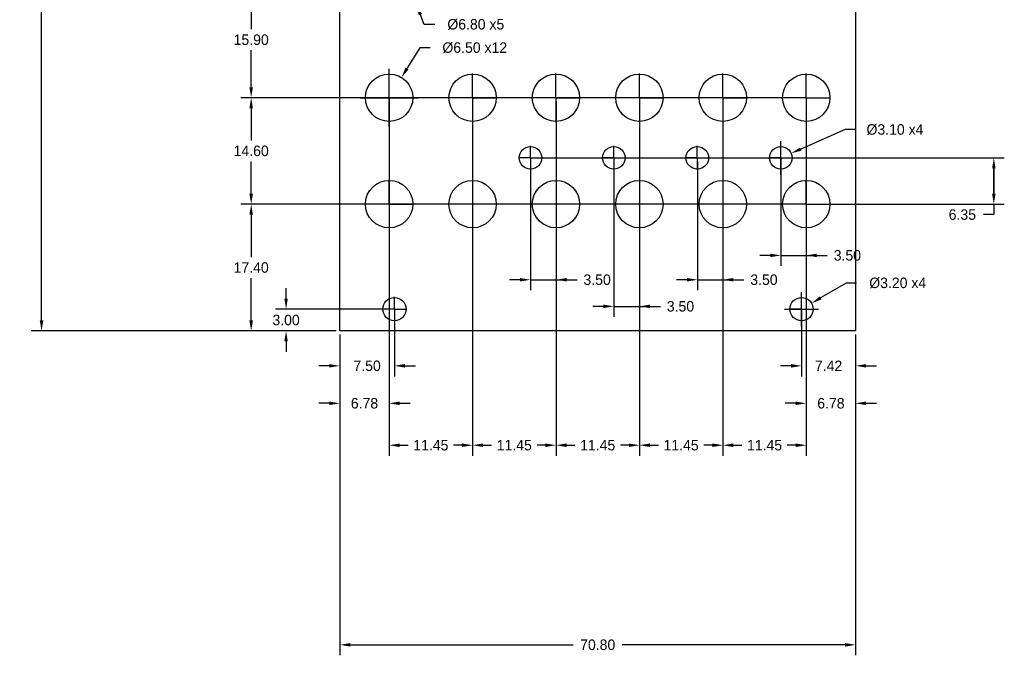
# Model space of a CAD drawing. Header units: millimetres. Extents: x -44 to 96, y -44 to 163.
# Tile 1 of 2: x -44 to 92, y -44 to 43. Entities that reach past the tile are written whole.
import ezdxf

# ---------------------------------------------------------------- set-up
doc = ezdxf.new("R2010")
doc.units = ezdxf.units.MM
doc.header["$LTSCALE"] = 10
doc.header["$MEASUREMENT"] = 0
doc.header["$PDSIZE"] = -5
doc.layers.add('Dimensions', color=1, linetype='Continuous')
doc.layers.add('Panel', color=7, linetype='Continuous')
doc.dimstyles.get("Standard").update_dxf_attribs({"dimscale": 8, "dimtxt": 0.18, "dimasz": 0.18, "dimexe": 0.18, "dimexo": 0.0625, "dimgap": 0.09, "dimtad": 0, "dimtih": 1, "dimtoh": 1, "dimzin": 0, "dimdsep": 46, "dimtxsty": 'Standard', "dimcen": -0.09, "dimadec": 0, "dimazin": 0, "dimtfac": 1, "dimtdec": 4, "dimtofl": 0, "dimtmove": 0, "dimatfit": 3, "dimfxl": 1, "dimtolj": 1, "dimtzin": 0, "dimarcsym": 0})

# ---------------------------------------------------------------- blocks, each defined once
blk = doc.blocks.new('*D143')
at = {"layer": 'Defpoints', "color": 0}
for p in [(0.34, 0), (71.14, 0), (71.14, -43.05)]:
    blk.add_point(p, dxfattribs=at)
at = {"layer": 'Dimensions', "color": 0, "lineweight": -2}
for p, q in [((0.34, -0.5), (0.34, -44.49)), ((71.14, -0.5), (71.14, -44.49)), ((1.78, -43.05), (32.38, -43.05)), ((69.7, -43.05), (39.1, -43.05))]:
    blk.add_line(p, q, dxfattribs=at)
at = {"layer": 'Dimensions', "color": 0}
for points in [[(1.78, -42.81), (1.78, -43.29), (0.34, -43.05)], [(69.7, -43.29), (69.7, -42.81), (71.14, -43.05)]]:
    blk.add_solid(points, dxfattribs=at)
at = {"layer": 'Dimensions', "color": 0, "insert": (35.74, -43.05), "char_height": 1.44, "attachment_point": 5}
blk.add_mtext('\\A1;70.80', dxfattribs=at)
blk = doc.blocks.new('*D144')
at = {"layer": 'Defpoints', "color": 0}
for p in [(-40.59, 128.5), (0.34, 128.5), (0.34, 0)]:
    blk.add_point(p, dxfattribs=at)
at = {"layer": 'Dimensions', "color": 0, "lineweight": -2}
for p, q in [((-0.16, 128.5), (-42.03, 128.5)), ((-40.59, 127.06), (-40.59, 65.69)), ((-40.59, 1.44), (-40.59, 62.81)), ((-0.16, 0), (-42.03, 0))]:
    blk.add_line(p, q, dxfattribs=at)
at = {"layer": 'Dimensions', "color": 0}
for points in [[(-40.35, 127.06), (-40.83, 127.06), (-40.59, 128.5)], [(-40.83, 1.44), (-40.35, 1.44), (-40.59, 0)]]:
    blk.add_solid(points, dxfattribs=at)
at = {"layer": 'Dimensions', "color": 0, "insert": (-40.59, 64.25), "char_height": 1.44, "attachment_point": 5}
blk.add_mtext('\\A1;128.50', dxfattribs=at)
blk = doc.blocks.new('*D145')
at = {"layer": 'Defpoints', "color": 0}
for p in [(7.12, 32), (0.34, 0), (7.12, -9.92)]:
    blk.add_point(p, dxfattribs=at)
at = {"layer": 'Dimensions', "color": 0, "lineweight": -2}
for p, q in [((7.12, 31.5), (7.12, -11.36)), ((0.34, -0.5), (0.34, -11.36)), ((-1.1, -9.92), (-2.54, -9.92)), ((8.56, -9.92), (10, -9.92))]:
    blk.add_line(p, q, dxfattribs=at)
at = {"layer": 'Dimensions', "color": 0}
for points in [[(-1.1, -10.16), (-1.1, -9.68), (0.34, -9.92)], [(8.56, -9.68), (8.56, -10.16), (7.12, -9.92)]]:
    blk.add_solid(points, dxfattribs=at)
at = {"layer": 'Dimensions', "color": 0, "insert": (3.73, -9.92), "char_height": 1.44, "attachment_point": 5}
blk.add_mtext('\\A1;6.78', dxfattribs=at)
blk = doc.blocks.new('*D146')
at = {"layer": 'Defpoints', "color": 0}
for p in [(7.12, 32), (18.57, 32), (18.57, -15.67)]:
    blk.add_point(p, dxfattribs=at)
at = {"layer": 'Dimensions', "color": 0, "lineweight": -2}
for p, q in [((7.12, 31.5), (7.12, -17.11)), ((18.57, 31.5), (18.57, -17.11)), ((8.56, -15.67), (9.72, -15.67)), ((17.12, -15.67), (15.96, -15.67))]:
    blk.add_line(p, q, dxfattribs=at)
at = {"layer": 'Dimensions', "color": 0}
for points in [[(8.56, -15.43), (8.56, -15.91), (7.12, -15.67)], [(17.12, -15.91), (17.12, -15.43), (18.57, -15.67)]]:
    blk.add_solid(points, dxfattribs=at)
at = {"layer": 'Dimensions', "color": 0, "insert": (12.84, -15.67), "char_height": 1.44, "attachment_point": 5}
blk.add_mtext('\\A1;11.45', dxfattribs=at)
blk = doc.blocks.new('*D147')
at = {"layer": 'Defpoints', "color": 0}
for p in [(18.57, 32), (30.02, 32), (30.02, -15.67)]:
    blk.add_point(p, dxfattribs=at)
at = {"layer": 'Dimensions', "color": 0, "lineweight": -2}
for p, q in [((18.57, 31.5), (18.57, -17.11)), ((30.02, 31.5), (30.02, -17.11)), ((20.01, -15.67), (21.17, -15.67)), ((28.57, -15.67), (27.41, -15.67))]:
    blk.add_line(p, q, dxfattribs=at)
at = {"layer": 'Dimensions', "color": 0}
for points in [[(20.01, -15.43), (20.01, -15.91), (18.57, -15.67)], [(28.57, -15.91), (28.57, -15.43), (30.02, -15.67)]]:
    blk.add_solid(points, dxfattribs=at)
at = {"layer": 'Dimensions', "color": 0, "insert": (24.29, -15.67), "char_height": 1.44, "attachment_point": 5}
blk.add_mtext('\\A1;11.45', dxfattribs=at)
blk = doc.blocks.new('*D148')
at = {"layer": 'Defpoints', "color": 0}
for p in [(30.02, 32), (41.47, 32), (41.47, -15.67)]:
    blk.add_point(p, dxfattribs=at)
at = {"layer": 'Dimensions', "color": 0, "lineweight": -2}
for p, q in [((30.02, 31.5), (30.02, -17.11)), ((41.47, 31.5), (41.47, -17.11)), ((31.46, -15.67), (32.62, -15.67)), ((40.03, -15.67), (38.86, -15.67))]:
    blk.add_line(p, q, dxfattribs=at)
at = {"layer": 'Dimensions', "color": 0}
for points in [[(31.46, -15.43), (31.46, -15.91), (30.02, -15.67)], [(40.03, -15.91), (40.03, -15.43), (41.47, -15.67)]]:
    blk.add_solid(points, dxfattribs=at)
at = {"layer": 'Dimensions', "color": 0, "insert": (35.74, -15.67), "char_height": 1.44, "attachment_point": 5}
blk.add_mtext('\\A1;11.45', dxfattribs=at)
blk = doc.blocks.new('*D149')
at = {"layer": 'Defpoints', "color": 0}
for p in [(41.47, 32), (52.92, 32), (52.92, -15.67)]:
    blk.add_point(p, dxfattribs=at)
at = {"layer": 'Dimensions', "color": 0, "lineweight": -2}
for p, q in [((41.47, 31.5), (41.47, -17.11)), ((52.92, 31.5), (52.92, -17.11)), ((42.91, -15.67), (44.07, -15.67)), ((51.48, -15.67), (50.31, -15.67))]:
    blk.add_line(p, q, dxfattribs=at)
at = {"layer": 'Dimensions', "color": 0}
for points in [[(42.91, -15.43), (42.91, -15.91), (41.47, -15.67)], [(51.48, -15.91), (51.48, -15.43), (52.92, -15.67)]]:
    blk.add_solid(points, dxfattribs=at)
at = {"layer": 'Dimensions', "color": 0, "insert": (47.19, -15.67), "char_height": 1.44, "attachment_point": 5}
blk.add_mtext('\\A1;11.45', dxfattribs=at)
blk = doc.blocks.new('*D150')
at = {"layer": 'Defpoints', "color": 0}
for p in [(52.92, 32), (64.37, 32), (64.37, -15.67)]:
    blk.add_point(p, dxfattribs=at)
at = {"layer": 'Dimensions', "color": 0, "lineweight": -2}
for p, q in [((52.92, 31.5), (52.92, -17.11)), ((64.37, 31.5), (64.37, -17.11)), ((54.35, -15.67), (55.52, -15.67)), ((62.93, -15.67), (61.76, -15.67))]:
    blk.add_line(p, q, dxfattribs=at)
at = {"layer": 'Dimensions', "color": 0}
for points in [[(54.35, -15.43), (54.35, -15.91), (52.92, -15.67)], [(62.93, -15.91), (62.93, -15.43), (64.37, -15.67)]]:
    blk.add_solid(points, dxfattribs=at)
at = {"layer": 'Dimensions', "color": 0, "insert": (58.64, -15.67), "char_height": 1.44, "attachment_point": 5}
blk.add_mtext('\\A1;11.45', dxfattribs=at)
blk = doc.blocks.new('*D151')
at = {"layer": 'Defpoints', "color": 0}
for p in [(64.37, 32), (71.14, 0), (64.37, -9.92)]:
    blk.add_point(p, dxfattribs=at)
at = {"layer": 'Dimensions', "color": 0, "lineweight": -2}
for p, q in [((64.37, 31.5), (64.37, -11.36)), ((71.14, -0.5), (71.14, -11.36)), ((62.93, -9.92), (61.49, -9.92)), ((72.58, -9.92), (74.02, -9.92))]:
    blk.add_line(p, q, dxfattribs=at)
at = {"layer": 'Dimensions', "color": 0}
for points in [[(62.93, -10.16), (62.93, -9.68), (64.37, -9.92)], [(72.58, -9.68), (72.58, -10.16), (71.14, -9.92)]]:
    blk.add_solid(points, dxfattribs=at)
at = {"layer": 'Dimensions', "color": 0, "insert": (67.75, -9.92), "char_height": 1.44, "attachment_point": 5}
blk.add_mtext('\\A1;6.78', dxfattribs=at)
blk = doc.blocks.new('*D152')
at = {"layer": 'Defpoints', "color": 0}
for p in [(7.84, 3), (-7.03, 0), (0.34, 0)]:
    blk.add_point(p, dxfattribs=at)
at = {"layer": 'Dimensions', "color": 0, "lineweight": -2}
for p, q in [((-7.03, 4.44), (-7.03, 5.88)), ((7.34, 3), (-8.47, 3)), ((-0.16, 0), (-8.47, 0)), ((-7.03, -1.44), (-7.03, -2.88))]:
    blk.add_line(p, q, dxfattribs=at)
at = {"layer": 'Dimensions', "color": 0}
for points in [[(-7.27, 4.44), (-6.79, 4.44), (-7.03, 3)], [(-6.79, -1.44), (-7.27, -1.44), (-7.03, 0)]]:
    blk.add_solid(points, dxfattribs=at)
at = {"layer": 'Dimensions', "color": 0, "insert": (-7.03, 1.5), "char_height": 1.44, "attachment_point": 5}
blk.add_mtext('\\A1;3.00', dxfattribs=at)
blk = doc.blocks.new('*D153')
at = {"layer": 'Defpoints', "color": 0}
for p in [(63.72, 3), (71.14, 0), (63.72, -4.78)]:
    blk.add_point(p, dxfattribs=at)
at = {"layer": 'Dimensions', "color": 0, "lineweight": -2}
for p, q in [((63.72, 2.5), (63.72, -6.22)), ((71.14, -0.5), (71.14, -6.22)), ((62.28, -4.78), (60.84, -4.78)), ((72.58, -4.78), (74.02, -4.78))]:
    blk.add_line(p, q, dxfattribs=at)
at = {"layer": 'Dimensions', "color": 0}
for points in [[(62.28, -5.02), (62.28, -4.54), (63.72, -4.78)], [(72.58, -4.54), (72.58, -5.02), (71.14, -4.78)]]:
    blk.add_solid(points, dxfattribs=at)
at = {"layer": 'Dimensions', "color": 0, "insert": (67.43, -4.78), "char_height": 1.44, "attachment_point": 5}
blk.add_mtext('\\A1;7.42', dxfattribs=at)
blk = doc.blocks.new('*D154')
at = {"layer": 'Defpoints', "color": 0}
for p in [(7.84, 3), (0.34, 0), (7.84, -4.78)]:
    blk.add_point(p, dxfattribs=at)
at = {"layer": 'Dimensions', "color": 0, "lineweight": -2}
for p, q in [((7.84, 2.5), (7.84, -6.22)), ((0.34, -0.5), (0.34, -6.22)), ((-1.1, -4.78), (-2.54, -4.78)), ((9.28, -4.78), (10.72, -4.78))]:
    blk.add_line(p, q, dxfattribs=at)
at = {"layer": 'Dimensions', "color": 0}
for points in [[(-1.1, -5.02), (-1.1, -4.54), (0.34, -4.78)], [(9.28, -4.54), (9.28, -5.02), (7.84, -4.78)]]:
    blk.add_solid(points, dxfattribs=at)
at = {"layer": 'Dimensions', "color": 0, "insert": (4.09, -4.78), "char_height": 1.44, "attachment_point": 5}
blk.add_mtext('\\A1;7.50', dxfattribs=at)
blk = doc.blocks.new('*D157')
at = {"layer": 'Defpoints', "color": 0}
for p in [(52.92, 32), (49.42, 23.75), (52.92, 7.03)]:
    blk.add_point(p, dxfattribs=at)
at = {"layer": 'Dimensions', "color": 0, "lineweight": -2}
for p, q in [((52.92, 31.5), (52.92, 5.59)), ((49.42, 23.25), (49.42, 5.59)), ((47.98, 7.03), (46.54, 7.03)), ((49.42, 7.03), (55.8, 7.03))]:
    blk.add_line(p, q, dxfattribs=at)
at = {"layer": 'Dimensions', "color": 0}
for points in [[(47.98, 6.79), (47.98, 7.27), (49.42, 7.03)], [(54.35, 7.27), (54.35, 6.79), (52.92, 7.03)]]:
    blk.add_solid(points, dxfattribs=at)
at = {"layer": 'Dimensions', "color": 0, "insert": (58.56, 7.03), "char_height": 1.44, "attachment_point": 5}
blk.add_mtext('\\A1;3.50', dxfattribs=at)
blk = doc.blocks.new('*D158')
at = {"layer": 'Defpoints', "color": 0}
for p in [(37.97, 23.75), (41.47, 17.4), (41.47, 3.38)]:
    blk.add_point(p, dxfattribs=at)
at = {"layer": 'Dimensions', "color": 0, "lineweight": -2}
for p, q in [((37.97, 23.25), (37.97, 1.94)), ((41.47, 16.9), (41.47, 1.94)), ((36.53, 3.38), (35.09, 3.38)), ((37.97, 3.38), (44.34, 3.38))]:
    blk.add_line(p, q, dxfattribs=at)
at = {"layer": 'Dimensions', "color": 0}
for points in [[(36.53, 3.14), (36.53, 3.62), (37.97, 3.38)], [(42.91, 3.62), (42.91, 3.14), (41.47, 3.38)]]:
    blk.add_solid(points, dxfattribs=at)
at = {"layer": 'Dimensions', "color": 0, "insert": (47.1, 3.38), "char_height": 1.44, "attachment_point": 5}
blk.add_mtext('\\A1;3.50', dxfattribs=at)
blk = doc.blocks.new('*D159')
at = {"layer": 'Defpoints', "color": 0}
for p in [(30.02, 32), (26.52, 23.75), (30.02, 7.03)]:
    blk.add_point(p, dxfattribs=at)
at = {"layer": 'Dimensions', "color": 0, "lineweight": -2}
for p, q in [((30.02, 31.5), (30.02, 5.59)), ((26.52, 23.25), (26.52, 5.59)), ((25.07, 7.03), (23.64, 7.03)), ((26.52, 7.03), (32.9, 7.03))]:
    blk.add_line(p, q, dxfattribs=at)
at = {"layer": 'Dimensions', "color": 0}
for points in [[(25.07, 6.79), (25.07, 7.27), (26.52, 7.03)], [(31.46, 7.27), (31.46, 6.79), (30.02, 7.03)]]:
    blk.add_solid(points, dxfattribs=at)
at = {"layer": 'Dimensions', "color": 0, "insert": (35.66, 7.03), "char_height": 1.44, "attachment_point": 5}
blk.add_mtext('\\A1;3.50', dxfattribs=at)
blk = doc.blocks.new('*D160')
at = {"layer": 'Defpoints', "color": 0}
for p in [(60.87, 23.75), (64.37, 17.4), (64.37, 10.37)]:
    blk.add_point(p, dxfattribs=at)
at = {"layer": 'Dimensions', "color": 0, "lineweight": -2}
for p, q in [((60.87, 23.25), (60.87, 8.93)), ((64.37, 16.9), (64.37, 8.93)), ((59.43, 10.37), (57.99, 10.37)), ((60.87, 10.37), (67.25, 10.37))]:
    blk.add_line(p, q, dxfattribs=at)
at = {"layer": 'Dimensions', "color": 0}
for points in [[(59.43, 10.13), (59.43, 10.61), (60.87, 10.37)], [(65.81, 10.61), (65.81, 10.13), (64.37, 10.37)]]:
    blk.add_solid(points, dxfattribs=at)
at = {"layer": 'Dimensions', "color": 0, "insert": (70.01, 10.37), "char_height": 1.44, "attachment_point": 5}
blk.add_mtext('\\A1;3.50', dxfattribs=at)
blk = doc.blocks.new('*D161')
at = {"layer": 'Defpoints', "color": 0}
for p in [(64.37, 17.4), (-11.82, 0), (0.34, 0)]:
    blk.add_point(p, dxfattribs=at)
at = {"layer": 'Dimensions', "color": 0, "lineweight": -2}
for p, q in [((63.87, 17.4), (-13.26, 17.4)), ((-11.82, 15.96), (-11.82, 10.14)), ((-11.82, 1.44), (-11.82, 7.26)), ((-0.16, 0), (-13.26, 0))]:
    blk.add_line(p, q, dxfattribs=at)
at = {"layer": 'Dimensions', "color": 0}
for points in [[(-11.58, 15.96), (-12.06, 15.96), (-11.82, 17.4)], [(-12.06, 1.44), (-11.58, 1.44), (-11.82, 0)]]:
    blk.add_solid(points, dxfattribs=at)
at = {"layer": 'Dimensions', "color": 0, "insert": (-11.82, 8.7), "char_height": 1.44, "attachment_point": 5}
blk.add_mtext('\\A1;17.40', dxfattribs=at)
blk = doc.blocks.new('*D162')
at = {"layer": 'Defpoints', "color": 0}
for p in [(64.37, 32), (-11.82, 17.4), (64.37, 17.4)]:
    blk.add_point(p, dxfattribs=at)
at = {"layer": 'Dimensions', "color": 0, "lineweight": -2}
for p, q in [((63.87, 32), (-13.26, 32)), ((-11.82, 30.56), (-11.82, 26.14)), ((-11.82, 18.84), (-11.82, 23.26)), ((63.87, 17.4), (-13.26, 17.4))]:
    blk.add_line(p, q, dxfattribs=at)
at = {"layer": 'Dimensions', "color": 0}
for points in [[(-11.58, 30.56), (-12.06, 30.56), (-11.82, 32)], [(-12.06, 18.84), (-11.58, 18.84), (-11.82, 17.4)]]:
    blk.add_solid(points, dxfattribs=at)
at = {"layer": 'Dimensions', "color": 0, "insert": (-11.82, 24.7), "char_height": 1.44, "attachment_point": 5}
blk.add_mtext('\\A1;14.60', dxfattribs=at)
blk = doc.blocks.new('*D183')
at = {"layer": 'Defpoints', "color": 0}
for p in [(-11.82, 47.9), (61.84, 47.9), (64.37, 32)]:
    blk.add_point(p, dxfattribs=at)
at = {"layer": 'Dimensions', "color": 0, "lineweight": -2}
for p, q in [((61.34, 47.9), (-13.26, 47.9)), ((-11.82, 46.46), (-11.82, 41.39)), ((-11.82, 33.44), (-11.82, 38.51)), ((63.87, 32), (-13.26, 32))]:
    blk.add_line(p, q, dxfattribs=at)
at = {"layer": 'Dimensions', "color": 0}
for points in [[(-11.58, 46.46), (-12.06, 46.46), (-11.82, 47.9)], [(-12.06, 33.44), (-11.58, 33.44), (-11.82, 32)]]:
    blk.add_solid(points, dxfattribs=at)
at = {"layer": 'Dimensions', "color": 0, "insert": (-11.82, 39.95), "char_height": 1.44, "attachment_point": 5}
blk.add_mtext('\\A1;15.90', dxfattribs=at)
blk = doc.blocks.new('*D200')
at = {"layer": 'Defpoints', "color": 0}
for p in [(8.39, 51.07), (10.88, 44.73)]:
    blk.add_point(p, dxfattribs=at)
at = {"layer": 'Dimensions', "color": 0}
for p, q in [((9.64, 43.78), (9.64, 52.02)), ((5.52, 47.9), (13.76, 47.9))]:
    blk.add_line(p, q, dxfattribs=at)
at = {"layer": 'Dimensions', "color": 0, "lineweight": -2}
for p, q in [((11.93, 42.05), (11.4, 43.39)), ((13.37, 42.05), (11.93, 42.05))]:
    blk.add_line(p, q, dxfattribs=at)
at = {"layer": 'Dimensions', "color": 0}
blk.add_solid([(11.62, 43.48), (11.18, 43.31), (10.88, 44.73)], dxfattribs=at)
at = {"layer": 'Dimensions', "color": 0, "insert": (19.01, 42.05), "char_height": 1.44, "attachment_point": 5}
blk.add_mtext('\\A1;%%c6.80 x5', dxfattribs=at)
blk = doc.blocks.new('*D201')
at = {"layer": 'Defpoints', "color": 0}
for p in [(8.81, 34.77), (5.42, 29.23)]:
    blk.add_point(p, dxfattribs=at)
at = {"layer": 'Dimensions', "color": 0, "lineweight": -2}
for p, q in [((11.31, 38.85), (9.56, 36)), ((12.75, 38.85), (11.31, 38.85))]:
    blk.add_line(p, q, dxfattribs=at)
at = {"layer": 'Dimensions', "color": 0}
for p, q in [((7.12, 28.03), (7.12, 35.97)), ((3.15, 32), (11.09, 32))]:
    blk.add_line(p, q, dxfattribs=at)
blk.add_solid([(9.36, 36.13), (9.77, 35.87), (8.81, 34.77)], dxfattribs=at)
at = {"layer": 'Dimensions', "color": 0, "insert": (18.87, 38.85), "char_height": 1.44, "attachment_point": 5}
blk.add_mtext('\\A1;%%c6.50 x12', dxfattribs=at)
blk = doc.blocks.new('*D202')
at = {"layer": 'Defpoints', "color": 0}
for p in [(26.52, 23.75), (64.37, 17.4), (90.11, 17.4)]:
    blk.add_point(p, dxfattribs=at)
at = {"layer": 'Dimensions', "color": 0, "lineweight": -2}
for p, q in [((27.02, 23.75), (91.55, 23.75)), ((90.11, 22.31), (90.11, 18.84)), ((90.11, 18.84), (90.11, 22.31)), ((64.87, 17.4), (91.55, 17.4)), ((90.11, 17.4), (90.11, 15.96)), ((90.11, 15.96), (88.67, 15.96))]:
    blk.add_line(p, q, dxfattribs=at)
at = {"layer": 'Dimensions', "color": 0}
for points in [[(90.35, 22.31), (89.87, 22.31), (90.11, 23.75)], [(89.87, 18.84), (90.35, 18.84), (90.11, 17.4)]]:
    blk.add_solid(points, dxfattribs=at)
at = {"layer": 'Dimensions', "color": 0, "insert": (85.79, 15.96), "char_height": 1.44, "attachment_point": 5}
blk.add_mtext('\\A1;6.35', dxfattribs=at)
blk = doc.blocks.new('*D203')
at = {"layer": 'Defpoints', "color": 0}
for p in [(62.28, 24.37), (59.45, 23.13)]:
    blk.add_point(p, dxfattribs=at)
at = {"layer": 'Dimensions', "color": 0, "lineweight": -2}
for p, q in [((69.7, 27.62), (63.6, 24.95)), ((71.14, 27.62), (69.7, 27.62))]:
    blk.add_line(p, q, dxfattribs=at)
at = {"layer": 'Dimensions', "color": 0}
for p, q in [((60.87, 21.48), (60.87, 26.02)), ((58.6, 23.75), (63.14, 23.75))]:
    blk.add_line(p, q, dxfattribs=at)
blk.add_solid([(63.51, 25.17), (63.7, 24.73), (62.28, 24.37)], dxfattribs=at)
at = {"layer": 'Dimensions', "color": 0, "insert": (76.54, 27.62), "char_height": 1.44, "attachment_point": 5}
blk.add_mtext('\\A1;%%c3.10 x4', dxfattribs=at)
blk = doc.blocks.new('*D204')
at = {"layer": 'Defpoints', "color": 0}
for p in [(65.1, 3.81), (62.34, 2.19)]:
    blk.add_point(p, dxfattribs=at)
at = {"layer": 'Dimensions', "color": 0, "lineweight": -2}
for p, q in [((69.84, 6.58), (66.34, 4.53)), ((71.28, 6.58), (69.84, 6.58))]:
    blk.add_line(p, q, dxfattribs=at)
at = {"layer": 'Dimensions', "color": 0}
for p, q in [((63.72, 0.68), (63.72, 5.32)), ((61.4, 3), (66.04, 3))]:
    blk.add_line(p, q, dxfattribs=at)
blk.add_solid([(66.22, 4.74), (66.47, 4.33), (65.1, 3.81)], dxfattribs=at)
at = {"layer": 'Dimensions', "color": 0, "insert": (76.92, 6.58), "char_height": 1.44, "attachment_point": 5}
blk.add_mtext('\\A1;%%c3.20 x4', dxfattribs=at)

msp = doc.modelspace()

# ---------------------------------------------------------------- linework, layer by layer
at = {"layer": 'Dimensions'}
for p, q in [((7.115, 32), (7.115, 35.34)), ((18.565, 32), (18.565, 35.34)), ((30.015, 32), (30.015, 35.34)), ((41.465, 32), (41.465, 35.34)), ((52.915, 32), (52.915, 35.34)), ((64.365, 32), (64.365, 35.34)), ((7.115, 32), (3.775, 32)), ((7.115, 32), (10.455, 32)), ((7.115, 32), (7.115, 28.66)), ((18.565, 32), (15.225, 32)), ((18.565, 32), (21.905, 32)), ((18.565, 32), (18.565, 28.66)), ((30.015, 32), (26.675, 32)), ((30.015, 32), (33.355, 32)), ((30.015, 32), (30.015, 28.66)), ((41.465, 32), (38.125, 32)), ((41.465, 32), (44.805, 32)), ((41.465, 32), (41.465, 28.66)), ((52.915, 32), (49.575, 32)), ((52.915, 32), (56.255, 32)), ((52.915, 32), (52.915, 28.66)), ((64.365, 32), (61.025, 32)), ((64.365, 32), (67.705, 32)), ((64.365, 32), (64.365, 28.66)), ((26.515, 23.75), (26.515, 25.39)), ((37.965, 23.75), (37.965, 25.39)), ((49.415, 23.75), (49.415, 25.39)), ((60.865, 23.75), (60.865, 25.39)), ((26.515, 23.75), (24.875, 23.75)), ((26.515, 23.75), (28.155, 23.75)), ((26.515, 23.75), (26.515, 22.11)), ((37.965, 23.75), (36.325, 23.75)), ((37.965, 23.75), (39.605, 23.75)), ((37.965, 23.75), (37.965, 22.11)), ((49.415, 23.75), (47.775, 23.75)), ((49.415, 23.75), (51.055, 23.75)), ((49.415, 23.75), (49.415, 22.11)), ((60.865, 23.75), (59.225, 23.75)), ((60.865, 23.75), (62.505, 23.75)), ((60.865, 23.75), (60.865, 22.11)), ((7.115, 17.4), (7.115, 20.74)), ((64.365, 17.4), (64.365, 20.74)), ((7.115, 17.4), (3.775, 17.4)), ((7.115, 17.4), (10.455, 17.4)), ((7.115, 17.4), (7.115, 14.06)), ((64.365, 17.4), (61.025, 17.4)), ((64.365, 17.4), (67.705, 17.4)), ((64.365, 17.4), (64.365, 14.06)), ((7.84, 3), (7.84, 4.69)), ((63.72, 3), (63.72, 4.69)), ((7.84, 3), (6.15, 3)), ((7.84, 3), (9.53, 3)), ((7.84, 3), (7.84, 1.31)), ((63.72, 3), (62.03, 3)), ((63.72, 3), (65.41, 3)), ((63.72, 3), (63.72, 1.31))]:
    msp.add_line(p, q, dxfattribs=at)
at = {"layer": 'Panel'}
msp.add_lwpolyline([(0.34, 0), (0.34, 128.5), (71.14, 128.5), (71.14, 0)], close=True, dxfattribs=at)
for centre, radius in [((7.115, 32), 3.25), ((18.565, 32), 3.25), ((30.015, 32), 3.25), ((41.465, 32), 3.25), ((52.915, 32), 3.25), ((64.365, 32), 3.25), ((26.515, 23.75), 1.55), ((37.965, 23.75), 1.55), ((49.415, 23.75), 1.55), ((60.865, 23.75), 1.55), ((7.115, 17.4), 3.25), ((18.565, 17.4), 3.25), ((30.015, 17.4), 3.25), ((41.465, 17.4), 3.25), ((52.915, 17.4), 3.25), ((64.365, 17.4), 3.25), ((7.84, 3), 1.6), ((63.72, 3), 1.6)]:
    msp.add_circle(centre, radius, dxfattribs=at)

# ---------------------------------------------------------------- dimensions: what is measured, and where the dimension line sits
at = {"layer": 'Dimensions'}
for base, p1, p2, picture, middle in [((-40.594, 128.5), (0.34, 0), (0.34, 128.5), '*D144', (-40.594, 64.25)), ((-11.818, 47.9), (64.365, 32), (61.835, 47.9), '*D183', (-11.818, 39.95)), ((-11.818, 17.4), (64.365, 32), (64.365, 17.4), '*D162', (-11.818, 24.7)), ((90.108, 17.4), (26.515, 23.75), (64.365, 17.4), '*D202', (85.788, 15.96)), ((-11.818, 0), (64.365, 17.4), (0.34, 0), '*D161', (-11.818, 8.7)), ((-7.032, 0), (7.84, 3), (0.34, 0), '*D152', (-7.032, 1.5))]:
    dim = msp.add_linear_dim(base=base, p1=p1, p2=p2, angle=90, dimstyle='Standard', override={"dimlfac": 1}, dxfattribs=at)
    dim.commit()
    dim.dimension.update_dxf_attribs({"geometry": picture, "text_midpoint": middle})
for p1, p2, override, picture, middle in [((8.394, 51.066), (10.876, 44.734), {"dimpost": ' x5'}, '*D200', (19.007, 42.053)), ((5.418, 29.228), (8.812, 34.772), {"dimpost": ' x12'}, '*D201', (18.868, 38.849)), ((59.445, 23.128), (62.285, 24.372), {"dimpost": ' x4'}, '*D203', (76.542, 27.622)), ((62.339, 2.193), (65.101, 3.807), {"dimpost": ' x4'}, '*D204', (76.924, 6.579))]:
    dim = msp.add_diameter_dim_2p(p1=p1, p2=p2, dimstyle='Standard', override=override, dxfattribs=at)
    dim.commit()
    dim.dimension.update_dxf_attribs({"geometry": picture, "text_midpoint": middle, "dimtype": 163})
for base, p1, p2, picture, middle in [((7.115, -9.915081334), (0.34, 0), (7.115, 32), '*D145', (3.7275, -9.915081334)), ((18.565, -15.668), (7.115, 32), (18.565, 32), '*D146', (12.84, -15.668)), ((30.015, -15.668), (18.565, 32), (30.015, 32), '*D147', (24.29, -15.668)), ((30.015, 7.032), (26.515, 23.75), (30.015, 32), '*D159', (35.655, 7.032)), ((41.465, -15.668), (30.015, 32), (41.465, 32), '*D148', (35.74, -15.668)), ((52.915, -15.668), (41.465, 32), (52.915, 32), '*D149', (47.19, -15.668)), ((52.915, 7.032), (49.415, 23.75), (52.915, 32), '*D157', (58.555, 7.032)), ((64.365, -15.668), (52.915, 32), (64.365, 32), '*D150', (58.64, -15.668)), ((64.365, -9.915081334), (71.14, 0), (64.365, 32), '*D151', (67.7525, -9.915081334)), ((41.465, 3.378), (37.965, 23.75), (41.465, 17.4), '*D158', (47.105, 3.378)), ((64.365, 10.375), (60.865, 23.75), (64.365, 17.4), '*D160', (70.005, 10.375)), ((7.84, -4.784), (0.34, 0), (7.84, 3), '*D154', (4.09, -4.784)), ((63.72, -4.784), (71.14, 0), (63.72, 3), '*D153', (67.43, -4.784)), ((71.14, -43.048), (0.34, 0), (71.14, 0), '*D143', (35.74, -43.048))]:
    dim = msp.add_linear_dim(base=base, p1=p1, p2=p2, dimstyle='Standard', override={"dimlfac": 1}, dxfattribs=at)
    dim.commit()
    dim.dimension.update_dxf_attribs({"geometry": picture, "text_midpoint": middle})

doc.saveas('drawing.dxf')
